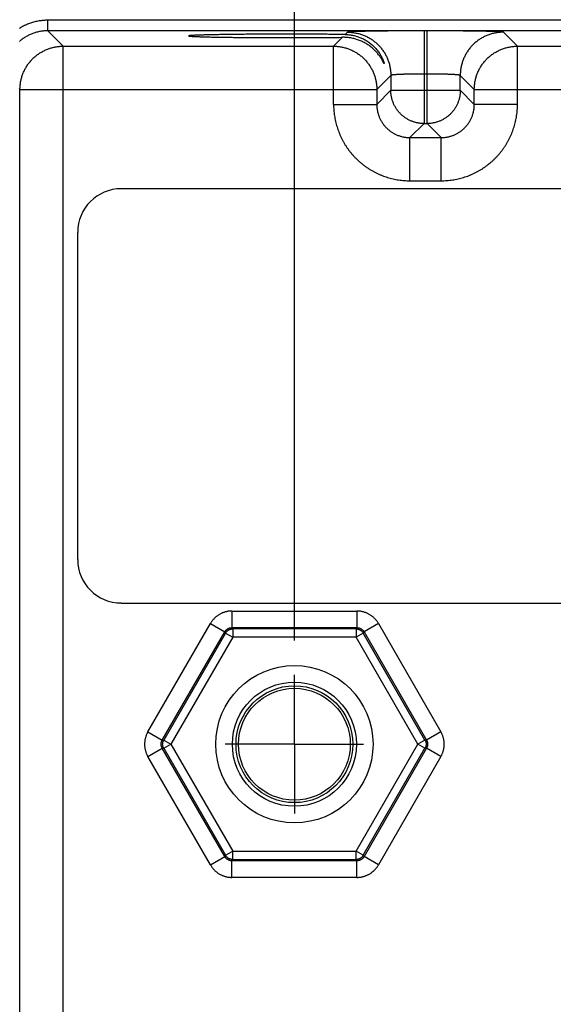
# Model space of a CAD drawing. Header units: inches. Extents: x 0 to 34, y 0 to 22.
# Tile 102 of 112: x 21.5 to 22.5, y 16 to 17.8. Entities that reach past the tile are written whole.
import ezdxf

# ---------------------------------------------------------------- set-up
doc = ezdxf.new("R2010")
doc.units = ezdxf.units.IN
doc.header["$LTSCALE"] = 1.87
doc.header["$MEASUREMENT"] = 0
doc.linetypes.add('CENTER', pattern=[0.6, 0.375, -0.075, 0.075, -0.075])
doc.layers.get('0').update_dxf_attribs({"linetype": 'CONTINUOUS'})
doc.layers.add('DEFAULT_1', color=7, linetype='CENTER')
doc.layers.add('DIMENSIONS', color=7, linetype='CONTINUOUS')
doc.styles.get("Standard").update_dxf_attribs({"font": 'txt', "width": 0.8})
doc.dimstyles.get("Standard").update_dxf_attribs({"dimtxt": 0.125, "dimasz": 0.18, "dimexe": 0.18, "dimexo": 0.0625, "dimgap": 0.09, "dimtad": 0, "dimtih": 1, "dimtoh": 1, "dimdec": 3, "dimzin": 4, "dimdsep": 46, "dimtxsty": 'STANDARD', "dimblk": '_FILLED', "dimblk1": '_FILLED', "dimblk2": '_FILLED', "dimcen": 0.09, "dimadec": 0, "dimazin": 0, "dimtol": 1, "dimtp": 0.01, "dimtm": 0.01, "dimtfac": 1, "dimtdec": 3, "dimtofl": 0, "dimtmove": 0, "dimatfit": 3, "dimldrblk": '_FILLED', "dimfxl": 1, "dimtolj": 1, "dimtzin": 4, "dimarcsym": 0})

# ---------------------------------------------------------------- blocks, each defined once
blk = doc.blocks.new('_FILLED')
at = {"color": 0, "linetype": 'BYBLOCK'}
blk.add_solid([(0, 0), (-1, 0.1736), (-1, -0.1736)], dxfattribs=at)
blk = doc.blocks.new('*D7')
at = {"layer": 'DIMENSIONS', "color": 2, "linetype": 'CONTINUOUS'}
for p, q in [((22.0414, 16.6425), (22.0414, 18.7618)), ((24.7914, 16.6425), (24.7914, 18.7618)), ((22.0414, 18.6368), (22.5496, 18.6368)), ((24.7914, 18.6368), (23.9996, 18.6368))]:
    blk.add_line(p, q, dxfattribs=at)
at = {"layer": 'DIMENSIONS', "color": 2, "linetype": 'CONTINUOUS', "xscale": 0.18, "yscale": 0.18, "zscale": 0.18, "rotation": 180}
blk.add_blockref('_FILLED', (22.0414, 18.6368), dxfattribs=at)
at = {"layer": 'DIMENSIONS', "color": 2, "linetype": 'CONTINUOUS', "xscale": 0.18, "yscale": 0.18, "zscale": 0.18}
blk.add_blockref('_FILLED', (24.7914, 18.6368), dxfattribs=at)
at = {"layer": 'DIMENSIONS', "color": 2, "linetype": 'CONTINUOUS', "width": 0.8}
for s, p in [('[', (23.2371, 18.5743)), (']', (23.8371, 18.5743)), ('2.750', (22.6121, 18.5743)), ('69.85', (23.3371, 18.5743))]:
    blk.add_text(s, height=0.125, dxfattribs=at).set_placement(p)

msp = doc.modelspace()

# ---------------------------------------------------------------- linework, layer by layer
at = {"color": 7, "linetype": 'CONTINUOUS'}
for p, q in [((21.5957, 17.7431), (21.5957, 17.7621)), ((25.2661, 17.7621), (21.5957, 17.7621)), ((21.6235, 17.7153), (21.5957, 17.7431)), ((25.2661, 17.7431), (21.5957, 17.7431)), ((22.1284, 17.7314), (22.1123, 17.7153)), ((22.1376, 17.7407), (22.1334, 17.7364)), ((22.2756, 17.743), (22.2756, 17.5757)), ((22.2812, 17.743), (22.2756, 17.743)), ((22.2812, 17.5757), (22.2812, 17.743)), ((22.4445, 17.7153), (22.4192, 17.7407)), ((21.6235, 14.5926), (21.6235, 17.7153)), ((21.6235, 17.7153), (22.1123, 17.7153)), ((22.1123, 17.6103), (22.1123, 17.7153)), ((22.4445, 17.6103), (22.4445, 17.7153)), ((22.4445, 17.7153), (23.0423, 17.7153)), ((22.2156, 17.6627), (22.1903, 17.6373)), ((22.2156, 17.6627), (22.2156, 17.6357)), ((22.2812, 17.6651), (22.2756, 17.6651)), ((22.3412, 17.6357), (22.3412, 17.6627)), ((22.3665, 17.6373), (22.3412, 17.6627)), ((21.5455, 17.6373), (21.5444, 17.6385)), ((21.5455, 14.6706), (21.5455, 17.6373)), ((21.5455, 17.6373), (22.1903, 17.6373)), ((22.1903, 17.6373), (22.1903, 17.6103)), ((22.3665, 17.6103), (22.3665, 17.6373)), ((22.3665, 17.6373), (23.1203, 17.6373)), ((22.2156, 17.6357), (22.1903, 17.6103)), ((22.2156, 17.6357), (22.3412, 17.6357)), ((22.3412, 17.6357), (22.3665, 17.6103)), ((22.1123, 17.6103), (22.1903, 17.6103)), ((22.4445, 17.6103), (22.3665, 17.6103)), ((22.2756, 17.5757), (22.2502, 17.5503)), ((22.2756, 17.5757), (22.2812, 17.5757)), ((22.2812, 17.5757), (22.3065, 17.5503)), ((22.2502, 17.4723), (22.2502, 17.5503)), ((22.2502, 17.5503), (22.3065, 17.5503)), ((22.3065, 17.4723), (22.3065, 17.5503)), ((22.2502, 17.4723), (22.3065, 17.4723)), ((25.1143, 17.458), (21.7285, 17.458)), ((21.6497, 17.3792), (21.6497, 16.7887)), ((21.7285, 16.7099), (25.1143, 16.7099)), ((21.9285, 16.6954), (21.9285, 16.6654)), ((21.9285, 16.6954), (22.1543, 16.6954)), ((22.1543, 16.6954), (22.1543, 16.6654)), ((21.7767, 16.4774), (21.8896, 16.6729)), ((21.8896, 16.6729), (21.9155, 16.6579)), ((21.9285, 16.6654), (21.9299, 16.6631)), ((21.9285, 16.6654), (22.1543, 16.6654)), ((21.9299, 16.6631), (21.9299, 16.6481)), ((22.1529, 16.6631), (21.9299, 16.6631)), ((22.1543, 16.6654), (22.1529, 16.6631)), ((22.1529, 16.6631), (22.1529, 16.6481)), ((22.1932, 16.6729), (22.1672, 16.6579)), ((22.1932, 16.6729), (22.3061, 16.4774)), ((21.8027, 16.4624), (21.9155, 16.6579)), ((21.9169, 16.6556), (21.8054, 16.4624)), ((21.9299, 16.6481), (21.8183, 16.4549)), ((21.9155, 16.6579), (21.9169, 16.6556)), ((21.9169, 16.6556), (21.9299, 16.6481)), ((22.1529, 16.6481), (21.9299, 16.6481)), ((22.1659, 16.6556), (22.1529, 16.6481)), ((22.2645, 16.4549), (22.1529, 16.6481)), ((22.1672, 16.6579), (22.1659, 16.6556)), ((22.2774, 16.4624), (22.1659, 16.6556)), ((22.1672, 16.6579), (22.2801, 16.4624)), ((21.7767, 16.4774), (21.8027, 16.4624)), ((22.3061, 16.4774), (22.2801, 16.4624)), ((21.7767, 16.4325), (21.8027, 16.4475)), ((21.8027, 16.4624), (21.8054, 16.4624)), ((21.9155, 16.252), (21.8027, 16.4475)), ((21.8027, 16.4475), (21.8054, 16.4475)), ((21.8054, 16.4624), (21.8183, 16.4549)), ((21.8054, 16.4475), (21.8183, 16.4549)), ((21.8054, 16.4475), (21.9169, 16.2543)), ((21.8183, 16.4549), (21.9299, 16.2618)), ((22.1529, 16.2618), (22.2645, 16.4549)), ((22.1659, 16.2543), (22.2774, 16.4475)), ((22.2801, 16.4475), (22.1672, 16.252)), ((22.2774, 16.4624), (22.2645, 16.4549)), ((22.2774, 16.4475), (22.2645, 16.4549)), ((22.2801, 16.4624), (22.2774, 16.4624)), ((22.2801, 16.4475), (22.2774, 16.4475)), ((22.3061, 16.4325), (22.2801, 16.4475)), ((21.8896, 16.237), (21.7767, 16.4325)), ((22.3061, 16.4325), (22.1932, 16.237)), ((21.8896, 16.237), (21.9155, 16.252)), ((21.9155, 16.252), (21.9169, 16.2543)), ((21.9169, 16.2543), (21.9299, 16.2618)), ((21.9299, 16.2468), (21.9299, 16.2618)), ((21.9299, 16.2618), (22.1529, 16.2618)), ((22.1529, 16.2468), (22.1529, 16.2618)), ((22.1659, 16.2543), (22.1529, 16.2618)), ((22.1672, 16.252), (22.1659, 16.2543)), ((22.1932, 16.237), (22.1672, 16.252)), ((21.9285, 16.2445), (21.9299, 16.2468)), ((21.9285, 16.2145), (21.9285, 16.2445)), ((22.1543, 16.2445), (21.9285, 16.2445)), ((21.9299, 16.2468), (22.1529, 16.2468)), ((22.1543, 16.2445), (22.1529, 16.2468)), ((22.1543, 16.2145), (22.1543, 16.2445)), ((22.1543, 16.2145), (21.9285, 16.2145))]:
    msp.add_line(p, q, dxfattribs=at)
for radius in [0.1421, 0.1121, 0.1055, 0.101]:
    msp.add_circle((22.0414, 16.4549), radius, dxfattribs=at)
for centre, start, end in [((21.7285, 17.3792), 90, 180), ((21.7285, 16.7887), 180, 270)]:
    msp.add_arc(centre, 0.0787, start, end, dxfattribs=at)
for points, knots in [([(21.5957, 17.7621), (21.5944, 17.7621), (21.5917, 17.7621), (21.5878, 17.7618), (21.5838, 17.7614), (21.5799, 17.7609), (21.576, 17.7601), (21.5721, 17.7592), (21.5683, 17.7582), (21.5645, 17.757), (21.5608, 17.7556), (21.5571, 17.7541), (21.5535, 17.7525), (21.55, 17.7507), (21.5469, 17.749), (21.5451, 17.7479), (21.5444, 17.7474)], [0, 0, 0, 0, 0.073194, 0.146512, 0.219916, 0.293368, 0.366827, 0.440259, 0.51366, 0.58705, 0.660445, 0.733848, 0.807249, 0.880636, 0.954005, 1, 1, 1, 1]), ([(21.5957, 17.7431), (21.5946, 17.7431), (21.5923, 17.7431), (21.5889, 17.7428), (21.5855, 17.7425), (21.5822, 17.742), (21.5788, 17.7413), (21.5755, 17.7405), (21.5722, 17.7395), (21.569, 17.7384), (21.5658, 17.7372), (21.5627, 17.7358), (21.5597, 17.7343), (21.5567, 17.7327), (21.5538, 17.7309), (21.551, 17.729), (21.5482, 17.727), (21.546, 17.7253), (21.5448, 17.7242), (21.5444, 17.7239)], [0, 0, 0, 0, 0.060766, 0.121537, 0.182311, 0.243086, 0.30386, 0.36463, 0.425397, 0.486162, 0.546924, 0.607684, 0.668445, 0.729205, 0.789961, 0.850705, 0.911433, 0.972142, 1, 1, 1, 1]), ([(22.0274, 17.737), (22.0253, 17.737), (22.0211, 17.737), (22.0148, 17.737), (22.0085, 17.737), (22.0022, 17.737), (21.996, 17.737), (21.9898, 17.737), (21.9836, 17.7369), (21.9775, 17.7369), (21.9715, 17.7369), (21.9655, 17.7369), (21.9596, 17.7368), (21.9538, 17.7368), (21.9481, 17.7367), (21.9425, 17.7367), (21.9371, 17.7366), (21.9317, 17.7366), (21.9264, 17.7365), (21.9213, 17.7364), (21.9163, 17.7364), (21.9114, 17.7363), (21.9067, 17.7362), (21.9022, 17.7361), (21.8978, 17.7361), (21.8936, 17.736), (21.8895, 17.7359), (21.8857, 17.7358), (21.882, 17.7357), (21.8784, 17.7356), (21.8751, 17.7355), (21.872, 17.7354), (21.8691, 17.7353), (21.8663, 17.7352), (21.8638, 17.7351), (21.8615, 17.735), (21.8594, 17.7349), (21.8575, 17.7348), (21.8558, 17.7347), (21.8544, 17.7346), (21.8531, 17.7345), (21.8521, 17.7344), (21.8513, 17.7343), (21.8508, 17.7342), (21.8504, 17.7341), (21.8503, 17.734), (21.8503, 17.734)], [0, 0, 0, 0, 0.035661, 0.071285, 0.106806, 0.1422, 0.177414, 0.212392, 0.24711, 0.281511, 0.315546, 0.349191, 0.382383, 0.415088, 0.447273, 0.478877, 0.509878, 0.540232, 0.569889, 0.598829, 0.627005, 0.654376, 0.680923, 0.706596, 0.73137, 0.755218, 0.778096, 0.799989, 0.820864, 0.840687, 0.859447, 0.87711, 0.893653, 0.909064, 0.923314, 0.936389, 0.948275, 0.958951, 0.968409, 0.976638, 0.983624, 0.989365, 0.993854, 0.997094, 0.999102, 1, 1, 1, 1]), ([(21.8503, 17.734), (21.8503, 17.7339), (21.8504, 17.7338), (21.8508, 17.7337), (21.8513, 17.7336), (21.8521, 17.7335), (21.8531, 17.7334), (21.8544, 17.7333), (21.8558, 17.7332), (21.8575, 17.7331), (21.8594, 17.733), (21.8615, 17.7329), (21.8638, 17.7328), (21.8663, 17.7327), (21.8691, 17.7326), (21.872, 17.7325), (21.8751, 17.7324), (21.8784, 17.7323), (21.882, 17.7322), (21.8857, 17.7321), (21.8895, 17.732), (21.8936, 17.7319), (21.8978, 17.7318), (21.9022, 17.7318), (21.9067, 17.7317), (21.9114, 17.7316), (21.9163, 17.7315), (21.9213, 17.7315), (21.9264, 17.7314), (21.9317, 17.7313), (21.9371, 17.7313), (21.9425, 17.7312), (21.9481, 17.7312), (21.9538, 17.7311), (21.9596, 17.7311), (21.9655, 17.7311), (21.9715, 17.731), (21.9775, 17.731), (21.9836, 17.731), (21.9898, 17.7309), (21.996, 17.7309), (22.0022, 17.7309), (22.0085, 17.7309), (22.0148, 17.7309), (22.0211, 17.7309), (22.0253, 17.7309), (22.0274, 17.7309)], [0, 0, 0, 0, 0.000884, 0.002892, 0.006132, 0.010621, 0.016362, 0.023348, 0.031577, 0.041036, 0.051712, 0.063598, 0.076673, 0.090923, 0.106334, 0.122878, 0.140541, 0.159301, 0.179124, 0.2, 0.221893, 0.244771, 0.26862, 0.293394, 0.319068, 0.345615, 0.372986, 0.401162, 0.430103, 0.45976, 0.490115, 0.521116, 0.552721, 0.584906, 0.617612, 0.650804, 0.68445, 0.718485, 0.752887, 0.787605, 0.822583, 0.857798, 0.893192, 0.928714, 0.964338, 1, 1, 1, 1]), ([(22.1334, 17.7364), (22.1317, 17.7365), (22.1282, 17.7365), (22.123, 17.7366), (22.1176, 17.7366), (22.1121, 17.7367), (22.1065, 17.7367), (22.1008, 17.7368), (22.095, 17.7368), (22.0892, 17.7369), (22.0832, 17.7369), (22.0772, 17.7369), (22.0711, 17.7369), (22.065, 17.737), (22.0588, 17.737), (22.0526, 17.737), (22.0463, 17.737), (22.04, 17.737), (22.0337, 17.737), (22.0295, 17.737), (22.0274, 17.737)], [0, 0, 0, 0, 0.048347, 0.097906, 0.148601, 0.200387, 0.253177, 0.306925, 0.361543, 0.41698, 0.473151, 0.529992, 0.587433, 0.645389, 0.703806, 0.762587, 0.821681, 0.88099, 0.94046, 1, 1, 1, 1]), ([(22.0274, 17.7309), (22.0295, 17.7309), (22.0337, 17.7309), (22.04, 17.7309), (22.0463, 17.7309), (22.0526, 17.7309), (22.0588, 17.7309), (22.065, 17.7309), (22.0712, 17.731), (22.0773, 17.731), (22.0833, 17.731), (22.0892, 17.7311), (22.0951, 17.7311), (22.1009, 17.7311), (22.1066, 17.7312), (22.1122, 17.7312), (22.1177, 17.7313), (22.1231, 17.7313), (22.1266, 17.7314), (22.1284, 17.7314)], [0, 0, 0, 0, 0.062575, 0.125073, 0.187407, 0.24951, 0.311286, 0.372676, 0.433582, 0.493947, 0.553672, 0.612705, 0.670947, 0.728346, 0.784809, 0.840282, 0.89468, 0.947944, 1, 1, 1, 1]), ([(22.2037, 17.6841), (22.2037, 17.6841), (22.2037, 17.684), (22.2037, 17.6839), (22.2035, 17.684), (22.2034, 17.6841), (22.2032, 17.6844), (22.203, 17.6849), (22.2026, 17.6855), (22.2022, 17.6863), (22.2017, 17.6873), (22.201, 17.6885), (22.2002, 17.69), (22.1992, 17.6917), (22.1979, 17.6938), (22.1964, 17.6961), (22.1945, 17.6987), (22.1924, 17.7014), (22.1901, 17.7042), (22.1875, 17.707), (22.1848, 17.7097), (22.1818, 17.7122), (22.1788, 17.7147), (22.1757, 17.717), (22.1725, 17.7191), (22.1692, 17.721), (22.1659, 17.7228), (22.1625, 17.7244), (22.1591, 17.7258), (22.1556, 17.7271), (22.1522, 17.7282), (22.1488, 17.7291), (22.1453, 17.7299), (22.1419, 17.7305), (22.1385, 17.7309), (22.1351, 17.7312), (22.1317, 17.7314), (22.1295, 17.7314), (22.1284, 17.7314)], [0, 0, 0, 0, 0.000065, 0.0013, 0.002182, 0.004316, 0.00797, 0.013309, 0.020537, 0.029915, 0.041759, 0.056418, 0.074294, 0.095798, 0.121344, 0.151209, 0.184941, 0.221712, 0.260682, 0.301083, 0.342161, 0.383507, 0.424858, 0.466046, 0.506955, 0.547493, 0.587631, 0.62732, 0.666552, 0.705333, 0.743638, 0.781489, 0.818914, 0.855898, 0.892461, 0.928668, 0.964513, 1, 1, 1, 1]), ([(22.1334, 17.7364), (22.1345, 17.7364), (22.1366, 17.7363), (22.1399, 17.7361), (22.1431, 17.7357), (22.1464, 17.7351), (22.1497, 17.7344), (22.153, 17.7336), (22.1564, 17.7325), (22.1597, 17.7313), (22.1629, 17.73), (22.1662, 17.7284), (22.1694, 17.7267), (22.1726, 17.7248), (22.1757, 17.7227), (22.1788, 17.7204), (22.1817, 17.7179), (22.1846, 17.7153), (22.1873, 17.7125), (22.1899, 17.7096), (22.1923, 17.7066), (22.1945, 17.7036), (22.1964, 17.7006), (22.198, 17.6978), (22.1994, 17.6953), (22.2005, 17.693), (22.2013, 17.6911), (22.202, 17.6894), (22.2025, 17.688), (22.2029, 17.6869), (22.2032, 17.686), (22.2034, 17.6853), (22.2036, 17.6847), (22.2036, 17.6843), (22.2037, 17.6842), (22.2037, 17.6841)], [0, 0, 0, 0, 0.034399, 0.069165, 0.104307, 0.139829, 0.175801, 0.212251, 0.249176, 0.286609, 0.324586, 0.363092, 0.402148, 0.441756, 0.48188, 0.52251, 0.563569, 0.604966, 0.646538, 0.688039, 0.72905, 0.768917, 0.806873, 0.841825, 0.872796, 0.899551, 0.922297, 0.94129, 0.956888, 0.969496, 0.979525, 0.987341, 0.993244, 0.997437, 1, 1, 1, 1]), ([(22.2756, 17.743), (22.2739, 17.743), (22.2704, 17.743), (22.2652, 17.743), (22.26, 17.743), (22.2548, 17.743), (22.2497, 17.743), (22.2446, 17.743), (22.2395, 17.743), (22.2345, 17.7429), (22.2295, 17.7429), (22.2246, 17.7429), (22.2198, 17.7428), (22.2151, 17.7428), (22.2104, 17.7428), (22.2059, 17.7427), (22.2014, 17.7427), (22.1971, 17.7426), (22.1928, 17.7426), (22.1887, 17.7425), (22.1847, 17.7424), (22.1808, 17.7424), (22.1771, 17.7423), (22.1735, 17.7423), (22.1701, 17.7422), (22.1668, 17.7421), (22.1637, 17.742), (22.1607, 17.742), (22.1579, 17.7419), (22.1552, 17.7418), (22.1528, 17.7417), (22.1505, 17.7416), (22.1484, 17.7416), (22.1464, 17.7415), (22.1447, 17.7414), (22.1431, 17.7413), (22.1418, 17.7412), (22.1406, 17.7411), (22.1396, 17.741), (22.1389, 17.741), (22.1383, 17.7409), (22.1379, 17.7408), (22.1377, 17.7407), (22.1376, 17.7407)], [0, 0, 0, 0, 0.037696, 0.075415, 0.113078, 0.150605, 0.187924, 0.224964, 0.261683, 0.298042, 0.33399, 0.369462, 0.404398, 0.438746, 0.47246, 0.505492, 0.537801, 0.569342, 0.600069, 0.629934, 0.658891, 0.686902, 0.713931, 0.739939, 0.764885, 0.788728, 0.811435, 0.83298, 0.853332, 0.872461, 0.890334, 0.906927, 0.922222, 0.936202, 0.94884, 0.960113, 0.970005, 0.978507, 0.985613, 0.991312, 0.995598, 0.998476, 1, 1, 1, 1]), ([(22.1376, 17.7407), (22.1388, 17.7407), (22.141, 17.7406), (22.1444, 17.7404), (22.1478, 17.74), (22.1512, 17.7395), (22.1545, 17.7388), (22.1578, 17.738), (22.1611, 17.7371), (22.1643, 17.736), (22.1675, 17.7348), (22.1706, 17.7334), (22.1736, 17.7319), (22.1766, 17.7302), (22.1795, 17.7285), (22.1824, 17.7266), (22.1851, 17.7246), (22.1878, 17.7224), (22.1903, 17.7202), (22.1928, 17.7178), (22.1951, 17.7154), (22.1974, 17.7128), (22.1995, 17.7102), (22.2015, 17.7074), (22.2034, 17.7046), (22.2052, 17.7017), (22.2068, 17.6987), (22.2083, 17.6956), (22.2097, 17.6925), (22.2109, 17.6894), (22.212, 17.6861), (22.213, 17.6829), (22.2138, 17.6796), (22.2145, 17.6762), (22.215, 17.6729), (22.2153, 17.6695), (22.2156, 17.6661), (22.2156, 17.6638), (22.2156, 17.6627)], [0, 0, 0, 0, 0.027775, 0.055551, 0.083327, 0.111104, 0.138881, 0.166658, 0.194436, 0.222213, 0.249992, 0.27777, 0.305549, 0.333327, 0.361106, 0.388885, 0.416665, 0.444444, 0.472223, 0.500003, 0.527782, 0.555561, 0.58334, 0.61112, 0.638898, 0.666677, 0.694456, 0.722234, 0.750012, 0.77779, 0.805567, 0.833344, 0.861121, 0.888898, 0.916674, 0.94445, 0.972225, 1, 1, 1, 1]), ([(22.4192, 17.7407), (22.4191, 17.7407), (22.4189, 17.7408), (22.4185, 17.7409), (22.4179, 17.741), (22.4172, 17.741), (22.4162, 17.7411), (22.415, 17.7412), (22.4136, 17.7413), (22.4121, 17.7414), (22.4103, 17.7415), (22.4084, 17.7416), (22.4063, 17.7416), (22.404, 17.7417), (22.4016, 17.7418), (22.3989, 17.7419), (22.3961, 17.742), (22.3931, 17.742), (22.39, 17.7421), (22.3867, 17.7422), (22.3833, 17.7423), (22.3797, 17.7423), (22.376, 17.7424), (22.3721, 17.7424), (22.3681, 17.7425), (22.364, 17.7426), (22.3597, 17.7426), (22.3554, 17.7427), (22.3509, 17.7427), (22.3464, 17.7428), (22.3417, 17.7428), (22.337, 17.7428), (22.3322, 17.7429), (22.3273, 17.7429), (22.3223, 17.7429), (22.3173, 17.743), (22.3122, 17.743), (22.3071, 17.743), (22.302, 17.743), (22.2968, 17.743), (22.2916, 17.743), (22.2864, 17.743), (22.2829, 17.743), (22.2812, 17.743)], [0, 0, 0, 0, 0.001524, 0.004402, 0.008688, 0.014387, 0.021493, 0.029995, 0.039887, 0.05116, 0.063798, 0.077778, 0.093073, 0.109666, 0.127539, 0.146668, 0.16702, 0.188565, 0.211272, 0.235115, 0.260061, 0.286069, 0.313098, 0.341109, 0.370066, 0.399931, 0.430658, 0.462199, 0.494508, 0.52754, 0.561254, 0.595602, 0.630538, 0.66601, 0.701958, 0.738317, 0.775036, 0.812076, 0.849395, 0.886923, 0.924585, 0.962304, 1, 1, 1, 1]), ([(22.4192, 17.7407), (22.418, 17.7407), (22.4158, 17.7406), (22.4124, 17.7404), (22.409, 17.74), (22.4056, 17.7395), (22.4023, 17.7388), (22.399, 17.738), (22.3957, 17.7371), (22.3925, 17.736), (22.3893, 17.7348), (22.3862, 17.7334), (22.3831, 17.7319), (22.3802, 17.7302), (22.3772, 17.7285), (22.3744, 17.7266), (22.3717, 17.7246), (22.369, 17.7224), (22.3665, 17.7202), (22.364, 17.7178), (22.3616, 17.7154), (22.3594, 17.7128), (22.3573, 17.7102), (22.3553, 17.7074), (22.3534, 17.7046), (22.3516, 17.7017), (22.35, 17.6987), (22.3485, 17.6956), (22.3471, 17.6925), (22.3459, 17.6894), (22.3448, 17.6861), (22.3438, 17.6829), (22.343, 17.6796), (22.3423, 17.6762), (22.3418, 17.6729), (22.3414, 17.6695), (22.3412, 17.6661), (22.3412, 17.6638), (22.3412, 17.6627)], [0, 0, 0, 0, 0.027775, 0.055551, 0.083327, 0.111104, 0.138881, 0.166658, 0.194436, 0.222213, 0.249992, 0.27777, 0.305549, 0.333327, 0.361106, 0.388885, 0.416665, 0.444444, 0.472223, 0.500003, 0.527782, 0.555561, 0.583341, 0.61112, 0.638898, 0.666677, 0.694456, 0.722234, 0.750012, 0.77779, 0.805567, 0.833344, 0.861121, 0.888898, 0.916674, 0.94445, 0.972225, 1, 1, 1, 1]), ([(21.5455, 17.6373), (21.5455, 17.6384), (21.5456, 17.6407), (21.5458, 17.6441), (21.5462, 17.6475), (21.5467, 17.6509), (21.5474, 17.6542), (21.5482, 17.6575), (21.5491, 17.6608), (21.5502, 17.664), (21.5515, 17.6672), (21.5528, 17.6703), (21.5543, 17.6733), (21.556, 17.6763), (21.5577, 17.6792), (21.5596, 17.682), (21.5616, 17.6848), (21.5638, 17.6874), (21.566, 17.69), (21.5684, 17.6925), (21.5708, 17.6948), (21.5734, 17.6971), (21.576, 17.6992), (21.5788, 17.7012), (21.5816, 17.7031), (21.5845, 17.7049), (21.5875, 17.7065), (21.5906, 17.708), (21.5937, 17.7094), (21.5968, 17.7106), (21.6001, 17.7117), (21.6033, 17.7127), (21.6066, 17.7135), (21.61, 17.7141), (21.6133, 17.7147), (21.6167, 17.715), (21.6201, 17.7153), (21.6224, 17.7153), (21.6235, 17.7153)], [0, 0, 0, 0, 0.027745, 0.055494, 0.083252, 0.111022, 0.138802, 0.166585, 0.194365, 0.222143, 0.249922, 0.277701, 0.305482, 0.333265, 0.361045, 0.388826, 0.416608, 0.444389, 0.472171, 0.499953, 0.527735, 0.555516, 0.583298, 0.61108, 0.638861, 0.666643, 0.694424, 0.722205, 0.749986, 0.777767, 0.805547, 0.833327, 0.861107, 0.888886, 0.916665, 0.944444, 0.972222, 1, 1, 1, 1]), ([(22.1123, 17.7153), (22.1134, 17.7153), (22.1157, 17.7153), (22.1191, 17.715), (22.1224, 17.7147), (22.1258, 17.7141), (22.1291, 17.7135), (22.1325, 17.7127), (22.1357, 17.7117), (22.1389, 17.7106), (22.1421, 17.7094), (22.1452, 17.708), (22.1483, 17.7065), (22.1513, 17.7049), (22.1542, 17.7031), (22.157, 17.7012), (22.1598, 17.6992), (22.1624, 17.6971), (22.165, 17.6948), (22.1674, 17.6925), (22.1698, 17.69), (22.172, 17.6874), (22.1742, 17.6848), (22.1762, 17.682), (22.1781, 17.6792), (22.1798, 17.6763), (22.1815, 17.6733), (22.183, 17.6703), (22.1843, 17.6672), (22.1856, 17.664), (22.1867, 17.6608), (22.1876, 17.6575), (22.1884, 17.6542), (22.1891, 17.6509), (22.1896, 17.6475), (22.19, 17.6441), (22.1902, 17.6407), (22.1903, 17.6384), (22.1903, 17.6373)], [0, 0, 0, 0, 0.027778, 0.055556, 0.083335, 0.111114, 0.138893, 0.166673, 0.194453, 0.222233, 0.250014, 0.277795, 0.305576, 0.333357, 0.361139, 0.38892, 0.416702, 0.444484, 0.472265, 0.500047, 0.527829, 0.555611, 0.583392, 0.611174, 0.638955, 0.666735, 0.694518, 0.722299, 0.750078, 0.777857, 0.805635, 0.833415, 0.861198, 0.888978, 0.916748, 0.944506, 0.972255, 1, 1, 1, 1]), ([(22.3665, 17.6373), (22.3665, 17.6384), (22.3666, 17.6407), (22.3668, 17.6441), (22.3672, 17.6475), (22.3677, 17.6509), (22.3684, 17.6542), (22.3692, 17.6575), (22.3701, 17.6608), (22.3712, 17.664), (22.3725, 17.6672), (22.3738, 17.6703), (22.3753, 17.6733), (22.377, 17.6763), (22.3787, 17.6792), (22.3806, 17.6821), (22.3826, 17.6848), (22.3848, 17.6875), (22.387, 17.69), (22.3894, 17.6925), (22.3918, 17.6948), (22.3944, 17.6971), (22.397, 17.6992), (22.3998, 17.7012), (22.4026, 17.7031), (22.4055, 17.7049), (22.4085, 17.7065), (22.4116, 17.708), (22.4147, 17.7094), (22.4179, 17.7106), (22.4211, 17.7117), (22.4243, 17.7127), (22.4277, 17.7135), (22.431, 17.7141), (22.4344, 17.7147), (22.4377, 17.715), (22.4411, 17.7153), (22.4434, 17.7153), (22.4445, 17.7153)], [0, 0, 0, 0, 0.027778, 0.055556, 0.083335, 0.111114, 0.138893, 0.166673, 0.194453, 0.222233, 0.250014, 0.277795, 0.305576, 0.333357, 0.361139, 0.38892, 0.416702, 0.444484, 0.472265, 0.500047, 0.527829, 0.555611, 0.583392, 0.611174, 0.638955, 0.666735, 0.694518, 0.722299, 0.750078, 0.777857, 0.805635, 0.833415, 0.861198, 0.888978, 0.916748, 0.944506, 0.972255, 1, 1, 1, 1]), ([(22.2756, 17.6651), (22.2747, 17.6651), (22.2729, 17.665), (22.2701, 17.665), (22.2674, 17.665), (22.2647, 17.665), (22.2621, 17.665), (22.2594, 17.665), (22.2568, 17.6649), (22.2542, 17.6649), (22.2517, 17.6649), (22.2492, 17.6648), (22.2468, 17.6648), (22.2444, 17.6647), (22.2421, 17.6646), (22.2398, 17.6646), (22.2377, 17.6645), (22.2356, 17.6644), (22.2336, 17.6644), (22.2317, 17.6643), (22.2299, 17.6642), (22.2282, 17.6641), (22.2265, 17.664), (22.225, 17.6639), (22.2236, 17.6638), (22.2223, 17.6637), (22.2211, 17.6637), (22.22, 17.6635), (22.219, 17.6634), (22.2182, 17.6633), (22.2175, 17.6632), (22.2169, 17.6631), (22.2164, 17.663), (22.216, 17.6629), (22.2158, 17.6628), (22.2156, 17.6627), (22.2156, 17.6627)], [0, 0, 0, 0, 0.045499, 0.090898, 0.136107, 0.181041, 0.225612, 0.269722, 0.313271, 0.356167, 0.398325, 0.439658, 0.480076, 0.519496, 0.557842, 0.595035, 0.630991, 0.665634, 0.698895, 0.730707, 0.761002, 0.789712, 0.81678, 0.842151, 0.865772, 0.887593, 0.907569, 0.925664, 0.941841, 0.956068, 0.968317, 0.978571, 0.986823, 0.993083, 0.997405, 1, 1, 1, 1]), ([(22.3412, 17.6627), (22.3411, 17.6627), (22.341, 17.6628), (22.3408, 17.6629), (22.3404, 17.663), (22.3399, 17.6631), (22.3393, 17.6632), (22.3386, 17.6633), (22.3378, 17.6634), (22.3368, 17.6635), (22.3357, 17.6637), (22.3345, 17.6637), (22.3332, 17.6638), (22.3318, 17.6639), (22.3303, 17.664), (22.3286, 17.6641), (22.3269, 17.6642), (22.3251, 17.6643), (22.3232, 17.6644), (22.3212, 17.6644), (22.3191, 17.6645), (22.3169, 17.6646), (22.3147, 17.6646), (22.3124, 17.6647), (22.31, 17.6648), (22.3076, 17.6648), (22.3051, 17.6649), (22.3026, 17.6649), (22.3, 17.6649), (22.2974, 17.665), (22.2947, 17.665), (22.2921, 17.665), (22.2894, 17.665), (22.2866, 17.665), (22.2839, 17.665), (22.2821, 17.6651), (22.2812, 17.6651)], [0, 0, 0, 0, 0.002595, 0.006917, 0.013177, 0.021429, 0.031683, 0.043932, 0.058159, 0.074336, 0.092431, 0.112407, 0.134228, 0.157849, 0.18322, 0.210288, 0.238998, 0.269293, 0.301105, 0.334366, 0.369009, 0.404965, 0.442158, 0.480504, 0.519924, 0.560342, 0.601675, 0.643833, 0.686729, 0.730278, 0.774388, 0.818959, 0.863893, 0.909102, 0.954501, 1, 1, 1, 1]), ([(22.2756, 17.5757), (22.2747, 17.5757), (22.2728, 17.5757), (22.2701, 17.5759), (22.2673, 17.5762), (22.2646, 17.5767), (22.2619, 17.5772), (22.2592, 17.5779), (22.2566, 17.5788), (22.2539, 17.5797), (22.2514, 17.5808), (22.2489, 17.5819), (22.2464, 17.5832), (22.244, 17.5846), (22.2417, 17.5862), (22.2395, 17.5878), (22.2373, 17.5895), (22.2352, 17.5913), (22.2332, 17.5932), (22.2313, 17.5952), (22.2295, 17.5973), (22.2277, 17.5995), (22.2261, 17.6018), (22.2246, 17.6041), (22.2232, 17.6065), (22.2219, 17.6089), (22.2207, 17.6114), (22.2197, 17.614), (22.2187, 17.6166), (22.2179, 17.6192), (22.2172, 17.6219), (22.2166, 17.6246), (22.2162, 17.6274), (22.2159, 17.6301), (22.2157, 17.6329), (22.2156, 17.6347), (22.2156, 17.6357)], [0, 0, 0, 0, 0.029377, 0.058759, 0.088152, 0.117558, 0.146974, 0.17639, 0.205802, 0.235215, 0.264629, 0.294043, 0.323459, 0.352875, 0.38229, 0.411705, 0.441121, 0.470537, 0.499953, 0.529369, 0.558785, 0.588201, 0.617617, 0.647032, 0.676448, 0.705863, 0.735279, 0.764693, 0.794108, 0.823522, 0.852936, 0.88235, 0.911763, 0.941176, 0.970588, 1, 1, 1, 1]), ([(22.3412, 17.6357), (22.3412, 17.6347), (22.3411, 17.6329), (22.3409, 17.6301), (22.3406, 17.6274), (22.3402, 17.6246), (22.3396, 17.6219), (22.3389, 17.6193), (22.3381, 17.6166), (22.3371, 17.614), (22.3361, 17.6114), (22.3349, 17.6089), (22.3336, 17.6065), (22.3322, 17.6041), (22.3307, 17.6018), (22.3291, 17.5995), (22.3273, 17.5973), (22.3255, 17.5952), (22.3236, 17.5932), (22.3216, 17.5913), (22.3195, 17.5895), (22.3173, 17.5878), (22.3151, 17.5862), (22.3128, 17.5846), (22.3104, 17.5832), (22.3079, 17.5819), (22.3054, 17.5808), (22.3029, 17.5797), (22.3002, 17.5788), (22.2976, 17.5779), (22.2949, 17.5772), (22.2922, 17.5767), (22.2895, 17.5762), (22.2867, 17.5759), (22.284, 17.5757), (22.2821, 17.5757), (22.2812, 17.5757)], [0, 0, 0, 0, 0.029377, 0.058759, 0.088152, 0.117558, 0.146974, 0.17639, 0.205802, 0.235215, 0.264629, 0.294043, 0.323459, 0.352875, 0.38229, 0.411705, 0.441121, 0.470537, 0.499953, 0.529369, 0.558785, 0.588201, 0.617617, 0.647032, 0.676448, 0.705863, 0.735279, 0.764693, 0.794108, 0.823522, 0.852936, 0.88235, 0.911763, 0.941176, 0.970588, 1, 1, 1, 1]), ([(22.1123, 17.6103), (22.1123, 17.6086), (22.1123, 17.6051), (22.1126, 17.6), (22.1131, 17.5949), (22.1138, 17.5897), (22.1146, 17.5846), (22.1157, 17.5796), (22.1169, 17.5746), (22.1184, 17.5696), (22.12, 17.5647), (22.1218, 17.5599), (22.1237, 17.5551), (22.1259, 17.5504), (22.1282, 17.5458), (22.1307, 17.5413), (22.1334, 17.5369), (22.1362, 17.5325), (22.1392, 17.5283), (22.1423, 17.5242), (22.1456, 17.5203), (22.1491, 17.5164), (22.1527, 17.5127), (22.1564, 17.5091), (22.1602, 17.5057), (22.1642, 17.5024), (22.1683, 17.4992), (22.1725, 17.4962), (22.1768, 17.4934), (22.1813, 17.4908), (22.1858, 17.4883), (22.1904, 17.4859), (22.1951, 17.4838), (22.1999, 17.4818), (22.2047, 17.48), (22.2096, 17.4784), (22.2146, 17.477), (22.2196, 17.4757), (22.2246, 17.4747), (22.2297, 17.4738), (22.2348, 17.4731), (22.24, 17.4727), (22.2451, 17.4724), (22.2485, 17.4723), (22.2502, 17.4723)], [0, 0, 0, 0, 0.023749, 0.047537, 0.071349, 0.095174, 0.118999, 0.142815, 0.166627, 0.190445, 0.214275, 0.238106, 0.261928, 0.285741, 0.309552, 0.333366, 0.357183, 0.380999, 0.404812, 0.428625, 0.452442, 0.47626, 0.500078, 0.523894, 0.547708, 0.571522, 0.595338, 0.619154, 0.642968, 0.666781, 0.690593, 0.714408, 0.738226, 0.762051, 0.785881, 0.809705, 0.833518, 0.857323, 0.881129, 0.90494, 0.928746, 0.952535, 0.976291, 1, 1, 1, 1]), ([(22.1903, 17.6103), (22.1903, 17.6094), (22.1903, 17.6075), (22.1905, 17.6047), (22.1908, 17.602), (22.1913, 17.5993), (22.1918, 17.5965), (22.1925, 17.5939), (22.1933, 17.5912), (22.1943, 17.5886), (22.1953, 17.586), (22.1965, 17.5835), (22.1978, 17.5811), (22.1992, 17.5787), (22.2007, 17.5764), (22.2024, 17.5741), (22.2041, 17.5719), (22.2059, 17.5698), (22.2078, 17.5678), (22.2098, 17.5659), (22.2119, 17.5641), (22.2141, 17.5624), (22.2163, 17.5608), (22.2187, 17.5593), (22.221, 17.5579), (22.2235, 17.5566), (22.226, 17.5554), (22.2286, 17.5543), (22.2312, 17.5534), (22.2338, 17.5526), (22.2365, 17.5519), (22.2392, 17.5513), (22.242, 17.5509), (22.2447, 17.5505), (22.2475, 17.5503), (22.2493, 17.5503), (22.2502, 17.5503)], [0, 0, 0, 0, 0.029452, 0.058895, 0.088334, 0.117772, 0.14721, 0.176649, 0.206085, 0.235515, 0.264935, 0.294349, 0.32376, 0.35317, 0.382577, 0.41198, 0.441382, 0.470784, 0.500184, 0.529579, 0.558973, 0.588369, 0.617766, 0.64716, 0.676552, 0.705945, 0.735343, 0.764742, 0.794144, 0.823551, 0.852962, 0.882371, 0.911775, 0.941177, 0.970585, 1, 1, 1, 1]), ([(22.3065, 17.4723), (22.3083, 17.4723), (22.3117, 17.4724), (22.3168, 17.4727), (22.322, 17.4731), (22.3271, 17.4738), (22.3322, 17.4747), (22.3373, 17.4757), (22.3423, 17.477), (22.3472, 17.4784), (22.3521, 17.48), (22.357, 17.4818), (22.3617, 17.4838), (22.3664, 17.486), (22.371, 17.4883), (22.3756, 17.4908), (22.38, 17.4934), (22.3843, 17.4963), (22.3885, 17.4993), (22.3926, 17.5024), (22.3966, 17.5057), (22.4004, 17.5091), (22.4042, 17.5127), (22.4077, 17.5164), (22.4112, 17.5203), (22.4145, 17.5243), (22.4176, 17.5284), (22.4206, 17.5326), (22.4234, 17.5369), (22.4261, 17.5413), (22.4286, 17.5458), (22.4309, 17.5504), (22.4331, 17.5551), (22.435, 17.5599), (22.4368, 17.5647), (22.4384, 17.5697), (22.4399, 17.5746), (22.4411, 17.5796), (22.4422, 17.5847), (22.443, 17.5898), (22.4437, 17.5949), (22.4442, 17.6), (22.4445, 17.6052), (22.4445, 17.6086), (22.4445, 17.6103)], [0, 0, 0, 0, 0.023749, 0.047537, 0.071349, 0.095174, 0.118999, 0.142815, 0.166627, 0.190445, 0.214275, 0.238106, 0.261928, 0.285741, 0.309552, 0.333366, 0.357183, 0.380999, 0.404812, 0.428625, 0.452442, 0.47626, 0.500078, 0.523894, 0.547708, 0.571522, 0.595338, 0.619154, 0.642968, 0.666781, 0.690593, 0.714408, 0.738226, 0.762051, 0.785881, 0.809705, 0.833518, 0.857323, 0.881129, 0.90494, 0.928746, 0.952535, 0.976291, 1, 1, 1, 1]), ([(22.3065, 17.5503), (22.3075, 17.5503), (22.3093, 17.5503), (22.3121, 17.5505), (22.3149, 17.5509), (22.3176, 17.5513), (22.3203, 17.5519), (22.323, 17.5526), (22.3256, 17.5534), (22.3283, 17.5543), (22.3308, 17.5554), (22.3333, 17.5566), (22.3358, 17.5579), (22.3382, 17.5593), (22.3405, 17.5608), (22.3427, 17.5624), (22.3449, 17.5641), (22.347, 17.5659), (22.349, 17.5679), (22.3509, 17.5699), (22.3527, 17.572), (22.3545, 17.5741), (22.3561, 17.5764), (22.3576, 17.5787), (22.359, 17.5811), (22.3603, 17.5835), (22.3615, 17.5861), (22.3625, 17.5886), (22.3635, 17.5912), (22.3643, 17.5939), (22.365, 17.5966), (22.3655, 17.5993), (22.366, 17.602), (22.3663, 17.6048), (22.3665, 17.6075), (22.3665, 17.6094), (22.3665, 17.6103)], [0, 0, 0, 0, 0.029452, 0.058895, 0.088334, 0.117772, 0.14721, 0.176649, 0.206085, 0.235515, 0.264935, 0.294349, 0.32376, 0.35317, 0.382577, 0.41198, 0.441382, 0.470784, 0.500184, 0.529579, 0.558973, 0.588369, 0.617766, 0.64716, 0.676552, 0.705945, 0.735343, 0.764742, 0.794144, 0.823551, 0.852962, 0.882371, 0.911775, 0.941177, 0.970585, 1, 1, 1, 1]), ([(21.9285, 16.6954), (21.9278, 16.6954), (21.9263, 16.6954), (21.9241, 16.6952), (21.9218, 16.6949), (21.9196, 16.6945), (21.9174, 16.694), (21.9153, 16.6934), (21.9131, 16.6927), (21.9111, 16.6919), (21.909, 16.691), (21.907, 16.69), (21.9051, 16.6888), (21.9032, 16.6876), (21.9014, 16.6863), (21.8996, 16.6849), (21.8979, 16.6834), (21.8963, 16.6818), (21.8948, 16.6802), (21.8933, 16.6785), (21.892, 16.6767), (21.8907, 16.6748), (21.8899, 16.6736), (21.8896, 16.6729)], [0, 0, 0, 0, 0.047169, 0.094594, 0.142202, 0.189922, 0.237677, 0.285399, 0.333079, 0.380747, 0.428424, 0.476109, 0.523798, 0.571483, 0.619156, 0.666816, 0.714487, 0.762202, 0.80996, 0.857692, 0.905324, 0.952784, 1, 1, 1, 1]), ([(22.1932, 16.6729), (22.1928, 16.6736), (22.1921, 16.6748), (22.1908, 16.6767), (22.1895, 16.6785), (22.188, 16.6802), (22.1865, 16.6818), (22.1849, 16.6834), (22.1832, 16.6849), (22.1814, 16.6863), (22.1796, 16.6876), (22.1777, 16.6888), (22.1758, 16.69), (22.1738, 16.691), (22.1717, 16.6919), (22.1696, 16.6927), (22.1675, 16.6934), (22.1654, 16.694), (22.1632, 16.6945), (22.1609, 16.6949), (22.1587, 16.6952), (22.1565, 16.6954), (22.155, 16.6954), (22.1543, 16.6954)], [0, 0, 0, 0, 0.047169, 0.094594, 0.142202, 0.189922, 0.237677, 0.285399, 0.333079, 0.380747, 0.428424, 0.476109, 0.523798, 0.571483, 0.619156, 0.666816, 0.714487, 0.762202, 0.80996, 0.857692, 0.905324, 0.952784, 1, 1, 1, 1]), ([(21.9155, 16.6579), (21.9157, 16.6582), (21.9161, 16.6588), (21.9166, 16.6596), (21.9172, 16.6603), (21.9179, 16.6611), (21.9186, 16.6617), (21.9194, 16.6624), (21.9202, 16.6629), (21.921, 16.6634), (21.9219, 16.6639), (21.9228, 16.6643), (21.9237, 16.6647), (21.9246, 16.6649), (21.9256, 16.6652), (21.9266, 16.6653), (21.9275, 16.6654), (21.9282, 16.6654), (21.9285, 16.6654)], [0, 0, 0, 0, 0.062651, 0.12523, 0.187751, 0.250228, 0.312669, 0.375086, 0.4375, 0.499936, 0.562408, 0.624901, 0.687392, 0.749873, 0.812357, 0.874859, 0.937399, 1, 1, 1, 1]), ([(21.9169, 16.6556), (21.917, 16.6559), (21.9174, 16.6565), (21.918, 16.6573), (21.9186, 16.658), (21.9193, 16.6587), (21.92, 16.6594), (21.9207, 16.66), (21.9215, 16.6606), (21.9224, 16.6611), (21.9232, 16.6616), (21.9241, 16.662), (21.925, 16.6623), (21.926, 16.6626), (21.9269, 16.6628), (21.9279, 16.663), (21.9289, 16.6631), (21.9295, 16.6631), (21.9299, 16.6631)], [0, 0, 0, 0, 0.062493, 0.124989, 0.187487, 0.249987, 0.312489, 0.374992, 0.437496, 0.5, 0.562504, 0.625008, 0.687511, 0.750013, 0.812513, 0.875011, 0.937507, 1, 1, 1, 1]), ([(22.1529, 16.6631), (22.1533, 16.6631), (22.1539, 16.6631), (22.1549, 16.663), (22.1559, 16.6628), (22.1568, 16.6626), (22.1577, 16.6623), (22.1587, 16.662), (22.1596, 16.6616), (22.1604, 16.6611), (22.1613, 16.6606), (22.1621, 16.66), (22.1628, 16.6594), (22.1635, 16.6587), (22.1642, 16.658), (22.1648, 16.6572), (22.1654, 16.6565), (22.1657, 16.6559), (22.1659, 16.6556)], [0, 0, 0, 0, 0.062511, 0.125035, 0.187561, 0.250085, 0.31261, 0.375143, 0.43768, 0.500209, 0.562736, 0.625257, 0.687791, 0.75034, 0.812848, 0.875283, 0.937653, 1, 1, 1, 1]), ([(22.1543, 16.6654), (22.1546, 16.6654), (22.1552, 16.6654), (22.1562, 16.6653), (22.1572, 16.6652), (22.1582, 16.6649), (22.1591, 16.6647), (22.16, 16.6643), (22.1609, 16.6639), (22.1618, 16.6634), (22.1626, 16.6629), (22.1634, 16.6624), (22.1642, 16.6617), (22.1649, 16.6611), (22.1655, 16.6603), (22.1662, 16.6596), (22.1667, 16.6588), (22.1671, 16.6582), (22.1672, 16.6579)], [0, 0, 0, 0, 0.062651, 0.12523, 0.187751, 0.250228, 0.312669, 0.375086, 0.4375, 0.499936, 0.562408, 0.624901, 0.687392, 0.749873, 0.812357, 0.874859, 0.937399, 1, 1, 1, 1]), ([(21.7767, 16.4774), (21.7763, 16.4768), (21.7756, 16.4755), (21.7747, 16.4735), (21.7738, 16.4714), (21.773, 16.4693), (21.7724, 16.4672), (21.7718, 16.465), (21.7713, 16.4628), (21.771, 16.4606), (21.7708, 16.4583), (21.7707, 16.4561), (21.7707, 16.4538), (21.7708, 16.4516), (21.771, 16.4493), (21.7713, 16.4471), (21.7718, 16.4449), (21.7723, 16.4427), (21.773, 16.4406), (21.7738, 16.4385), (21.7747, 16.4364), (21.7756, 16.4344), (21.7763, 16.4331), (21.7767, 16.4325)], [0, 0, 0, 0, 0.047169, 0.094594, 0.142202, 0.189922, 0.237677, 0.285399, 0.333079, 0.380747, 0.428424, 0.476109, 0.523798, 0.571483, 0.619156, 0.666816, 0.714487, 0.762202, 0.80996, 0.857692, 0.905324, 0.952784, 1, 1, 1, 1]), ([(22.3061, 16.4325), (22.3065, 16.4331), (22.3072, 16.4344), (22.3081, 16.4364), (22.309, 16.4385), (22.3098, 16.4406), (22.3104, 16.4427), (22.311, 16.4449), (22.3114, 16.4471), (22.3118, 16.4493), (22.312, 16.4516), (22.3121, 16.4538), (22.3121, 16.4561), (22.312, 16.4583), (22.3118, 16.4605), (22.3114, 16.4628), (22.311, 16.465), (22.3104, 16.4671), (22.3098, 16.4693), (22.309, 16.4714), (22.3081, 16.4735), (22.3072, 16.4755), (22.3065, 16.4768), (22.3061, 16.4774)], [0, 0, 0, 0, 0.047169, 0.094594, 0.142202, 0.189922, 0.237677, 0.285399, 0.333079, 0.380747, 0.428424, 0.476109, 0.523798, 0.571483, 0.619156, 0.666816, 0.714487, 0.762202, 0.80996, 0.857692, 0.905324, 0.952784, 1, 1, 1, 1]), ([(21.8027, 16.4475), (21.8025, 16.4477), (21.8022, 16.4483), (21.8018, 16.4492), (21.8014, 16.4501), (21.8012, 16.4511), (21.8009, 16.452), (21.8008, 16.453), (21.8007, 16.454), (21.8006, 16.4549), (21.8007, 16.4559), (21.8008, 16.4569), (21.8009, 16.4579), (21.8012, 16.4588), (21.8014, 16.4598), (21.8018, 16.4607), (21.8022, 16.4616), (21.8025, 16.4622), (21.8027, 16.4624)], [0, 0, 0, 0, 0.062651, 0.12523, 0.187751, 0.250228, 0.312669, 0.375086, 0.4375, 0.499936, 0.562408, 0.624901, 0.687392, 0.749873, 0.812357, 0.874859, 0.937399, 1, 1, 1, 1]), ([(21.8054, 16.4475), (21.8052, 16.4477), (21.8049, 16.4483), (21.8045, 16.4492), (21.8041, 16.4501), (21.8039, 16.4511), (21.8036, 16.452), (21.8035, 16.453), (21.8034, 16.454), (21.8033, 16.4549), (21.8034, 16.4559), (21.8035, 16.4569), (21.8036, 16.4579), (21.8039, 16.4588), (21.8041, 16.4598), (21.8045, 16.4607), (21.8049, 16.4616), (21.8052, 16.4622), (21.8054, 16.4624)], [0, 0, 0, 0, 0.062347, 0.124717, 0.187152, 0.24966, 0.312209, 0.374743, 0.437264, 0.499791, 0.56232, 0.624857, 0.68739, 0.749915, 0.812439, 0.874965, 0.937489, 1, 1, 1, 1]), ([(22.2774, 16.4624), (22.2776, 16.4622), (22.2779, 16.4616), (22.2783, 16.4607), (22.2787, 16.4598), (22.2789, 16.4588), (22.2792, 16.4579), (22.2793, 16.4569), (22.2794, 16.4559), (22.2795, 16.4549), (22.2794, 16.454), (22.2793, 16.453), (22.2792, 16.452), (22.2789, 16.4511), (22.2787, 16.4501), (22.2783, 16.4492), (22.2779, 16.4483), (22.2776, 16.4477), (22.2774, 16.4475)], [0, 0, 0, 0, 0.062511, 0.125035, 0.187561, 0.250085, 0.31261, 0.375143, 0.43768, 0.500209, 0.562736, 0.625257, 0.687791, 0.75034, 0.812848, 0.875283, 0.937653, 1, 1, 1, 1]), ([(22.2801, 16.4624), (22.2803, 16.4622), (22.2806, 16.4616), (22.281, 16.4607), (22.2813, 16.4598), (22.2816, 16.4588), (22.2819, 16.4579), (22.282, 16.4569), (22.2821, 16.4559), (22.2821, 16.4549), (22.2821, 16.454), (22.282, 16.453), (22.2819, 16.452), (22.2816, 16.4511), (22.2813, 16.4501), (22.281, 16.4492), (22.2806, 16.4483), (22.2803, 16.4477), (22.2801, 16.4475)], [0, 0, 0, 0, 0.062651, 0.12523, 0.187751, 0.250228, 0.312669, 0.375086, 0.4375, 0.499936, 0.562408, 0.624901, 0.687392, 0.749873, 0.812357, 0.874859, 0.937399, 1, 1, 1, 1]), ([(21.9285, 16.2445), (21.9282, 16.2445), (21.9275, 16.2445), (21.9266, 16.2446), (21.9256, 16.2447), (21.9246, 16.245), (21.9237, 16.2452), (21.9228, 16.2456), (21.9219, 16.246), (21.921, 16.2465), (21.9202, 16.247), (21.9194, 16.2475), (21.9186, 16.2482), (21.9179, 16.2488), (21.9172, 16.2496), (21.9166, 16.2503), (21.9161, 16.2511), (21.9157, 16.2517), (21.9155, 16.252)], [0, 0, 0, 0, 0.062651, 0.12523, 0.187751, 0.250228, 0.312669, 0.375086, 0.4375, 0.499936, 0.562408, 0.624901, 0.687392, 0.749873, 0.812357, 0.874859, 0.937399, 1, 1, 1, 1]), ([(21.9299, 16.2468), (21.9295, 16.2468), (21.9289, 16.2468), (21.9279, 16.2469), (21.9269, 16.2471), (21.926, 16.2473), (21.9251, 16.2476), (21.9241, 16.2479), (21.9232, 16.2483), (21.9224, 16.2488), (21.9215, 16.2493), (21.9207, 16.2499), (21.92, 16.2505), (21.9193, 16.2512), (21.9186, 16.2519), (21.918, 16.2526), (21.9174, 16.2534), (21.917, 16.254), (21.9169, 16.2543)], [0, 0, 0, 0, 0.062347, 0.124717, 0.187152, 0.24966, 0.312209, 0.374743, 0.437264, 0.499791, 0.56232, 0.624857, 0.68739, 0.749915, 0.812439, 0.874965, 0.937489, 1, 1, 1, 1]), ([(22.1659, 16.2543), (22.1657, 16.254), (22.1654, 16.2534), (22.1648, 16.2526), (22.1642, 16.2519), (22.1635, 16.2512), (22.1628, 16.2505), (22.1621, 16.2499), (22.1613, 16.2493), (22.1604, 16.2488), (22.1596, 16.2483), (22.1587, 16.2479), (22.1577, 16.2476), (22.1568, 16.2473), (22.1559, 16.2471), (22.1549, 16.2469), (22.1539, 16.2468), (22.1533, 16.2468), (22.1529, 16.2468)], [0, 0, 0, 0, 0.062493, 0.124989, 0.187487, 0.249987, 0.312489, 0.374992, 0.437496, 0.5, 0.562504, 0.625008, 0.687511, 0.750013, 0.812513, 0.875011, 0.937507, 1, 1, 1, 1]), ([(22.1672, 16.252), (22.1671, 16.2517), (22.1667, 16.2511), (22.1662, 16.2503), (22.1655, 16.2496), (22.1649, 16.2488), (22.1642, 16.2482), (22.1634, 16.2475), (22.1626, 16.247), (22.1618, 16.2465), (22.1609, 16.246), (22.16, 16.2456), (22.1591, 16.2452), (22.1582, 16.245), (22.1572, 16.2447), (22.1562, 16.2446), (22.1552, 16.2445), (22.1546, 16.2445), (22.1543, 16.2445)], [0, 0, 0, 0, 0.062651, 0.12523, 0.187751, 0.250228, 0.312669, 0.375086, 0.4375, 0.499936, 0.562408, 0.624901, 0.687392, 0.749873, 0.812357, 0.874859, 0.937399, 1, 1, 1, 1]), ([(21.8896, 16.237), (21.8899, 16.2363), (21.8907, 16.2351), (21.892, 16.2332), (21.8933, 16.2314), (21.8948, 16.2297), (21.8963, 16.228), (21.8979, 16.2265), (21.8996, 16.225), (21.9014, 16.2236), (21.9032, 16.2223), (21.9051, 16.2211), (21.907, 16.2199), (21.909, 16.2189), (21.9111, 16.218), (21.9131, 16.2172), (21.9153, 16.2165), (21.9174, 16.2158), (21.9196, 16.2153), (21.9218, 16.215), (21.9241, 16.2147), (21.9263, 16.2145), (21.9278, 16.2145), (21.9285, 16.2145)], [0, 0, 0, 0, 0.047169, 0.094594, 0.142202, 0.189922, 0.237677, 0.285399, 0.333079, 0.380747, 0.428424, 0.476109, 0.523798, 0.571483, 0.619156, 0.666816, 0.714487, 0.762202, 0.80996, 0.857692, 0.905324, 0.952784, 1, 1, 1, 1]), ([(22.1543, 16.2145), (22.155, 16.2145), (22.1565, 16.2145), (22.1587, 16.2147), (22.1609, 16.215), (22.1632, 16.2153), (22.1653, 16.2158), (22.1675, 16.2165), (22.1696, 16.2172), (22.1717, 16.218), (22.1738, 16.2189), (22.1758, 16.2199), (22.1777, 16.2211), (22.1796, 16.2223), (22.1814, 16.2236), (22.1832, 16.225), (22.1849, 16.2265), (22.1865, 16.228), (22.188, 16.2297), (22.1895, 16.2314), (22.1908, 16.2332), (22.1921, 16.2351), (22.1928, 16.2363), (22.1932, 16.237)], [0, 0, 0, 0, 0.047169, 0.094594, 0.142202, 0.189922, 0.237677, 0.285399, 0.333079, 0.380747, 0.428424, 0.476109, 0.523798, 0.571483, 0.619156, 0.666816, 0.714487, 0.762202, 0.80996, 0.857692, 0.905324, 0.952784, 1, 1, 1, 1])]:
    msp.add_open_spline(points, degree=3, knots=knots, dxfattribs=at)
at = {"layer": 'DEFAULT_1', "color": 7, "linetype": 'CENTER'}
for q in [(22.0414, 16.58), (21.9163, 16.4549), (22.0414, 16.3298), (22.1665, 16.4549)]:
    msp.add_line((22.0414, 16.4549), q, dxfattribs=at)

# ---------------------------------------------------------------- dimensions: what is measured, and where the dimension line sits
at = {"layer": 'DIMENSIONS', "color": 2, "linetype": 'CONTINUOUS'}
dim = msp.add_linear_dim(base=(22.0414, 18.6368), p1=(24.7914, 16.6425), p2=(22.0414, 16.6425), angle=180, dimstyle='Standard', dxfattribs=at)
dim.commit()
dim.dimension.update_dxf_attribs({"geometry": '*D7', "text_midpoint": (23.2746, 18.6368), "dimtype": 160})

doc.saveas('drawing.dxf')
